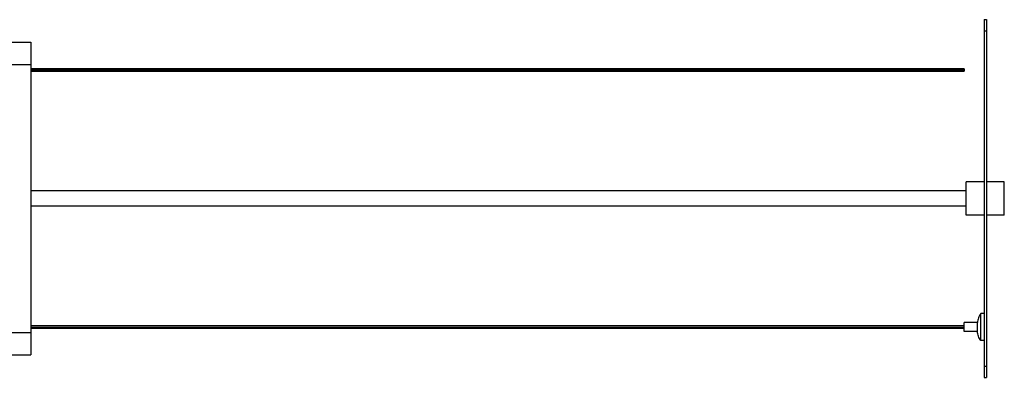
# Paper-space layout '_Izquierda' of a CAD drawing. Header units: millimetres. Extents: x -63 to 1129, y -234 to 266.
# Tile 4 of 4: x 689 to 1129, y -64 to 96. Entities that reach past the tile are written whole.
import ezdxf

# ---------------------------------------------------------------- set-up
doc = ezdxf.new("R2010")
doc.units = ezdxf.units.MM

psp = doc.layouts.new('_Izquierda')

# ---------------------------------------------------------------- linework, layer by layer
at = {"color": 7, "linetype": 'Continuous', "lineweight": 25}
for p, q in [((1120.25, 96), (1121.25, 96)), ((1120.25, 91), (1121.25, 91)), ((1120.25, 91), (1120.25, -59)), ((1121.25, 91), (1121.25, -59)), ((684.4, 86), (694.4, 86)), ((684.4, 76), (694.4, 76)), ((694.4, 76), (694.4, -44)), ((1111.25, 74), (694.4, 74)), ((694.4, 73.51), (1111.25, 73.51)), ((694.4, 73), (1111.25, 73)), ((1120.25, 23.5), (1112.25, 23.5)), ((1129.25, 23.5), (1121.25, 23.5)), ((1120.25, 8.5), (1112.25, 8.5)), ((1129.25, 8.5), (1121.25, 8.5)), ((1117.25, -39.5), (1111.25, -39.5)), ((1120.25, -35.5), (1118.75, -35.5)), ((1111.25, -41), (694.4, -41)), ((694.4, -41.51), (1111.25, -41.51)), ((694.4, -42), (1111.25, -42)), ((1117.25, -43.5), (1111.25, -43.5)), ((684.4, -44), (694.4, -44)), ((1120.25, -47.5), (1118.75, -47.5)), ((684.4, -54), (694.4, -54)), ((1120.25, -59), (1121.25, -59)), ((1120.25, -64), (1121.25, -64))]:
    psp.add_line(p, q, dxfattribs=at)
for points, knots in [([(1120.25, 96), (1120.25, 96), (1120.25, 95.89), (1120.25, 95.53), (1120.25, 95.37), (1120.25, 95), (1120.25, 94.78), (1120.25, 94.29), (1120.25, 94.02), (1120.25, 93.45), (1120.25, 93.15), (1120.25, 92.22), (1120.25, 91.59), (1120.25, 91)], [0, 0, 0, 0, 0.25, 0.25, 0.375, 0.375, 0.5, 0.5, 0.625, 0.625, 0.75, 0.75, 1, 1, 1, 1]), ([(1121.25, 96), (1121.25, 96), (1121.25, 95.89), (1121.25, 95.53), (1121.25, 95.37), (1121.25, 95), (1121.25, 94.78), (1121.25, 94.29), (1121.25, 94.02), (1121.25, 93.45), (1121.25, 93.15), (1121.25, 92.22), (1121.25, 91.59), (1121.25, 91)], [0, 0, 0, 0, 0.25, 0.25, 0.375, 0.375, 0.5, 0.5, 0.625, 0.625, 0.75, 0.75, 1, 1, 1, 1]), ([(694.4, 86), (694.4, 86), (694.4, 85.95), (694.4, 85.72), (694.4, 85.54), (694.4, 85.05), (694.4, 84.74), (694.4, 84), (694.4, 83.56), (694.4, 82.58), (694.4, 82.04), (694.4, 80.9), (694.4, 80.3), (694.4, 79.07), (694.4, 78.44), (694.4, 77.2), (694.4, 76.59), (694.4, 76)], [0, 0, 0, 0, 0.125, 0.125, 0.25, 0.25, 0.375, 0.375, 0.5, 0.5, 0.625, 0.625, 0.75, 0.75, 0.875, 0.875, 1, 1, 1, 1]), ([(1111.25, 74), (1111.25, 73.99), (1111.25, 73.98), (1111.25, 73.87), (1111.25, 73.71), (1111.25, 73.57), (1111.25, 73.51)], [0, 0, 0, 0, 0.2319166, 0.4946098, 0.7573031, 1, 1, 1, 1]), ([(1111.25, 73.51), (1111.25, 73.45), (1111.25, 73.39), (1111.25, 73.26), (1111.25, 73.2), (1111.25, 73.1), (1111.25, 73.06), (1111.25, 73.01), (1111.25, 73), (1111.25, 73)], [0, 0, 0, 0, 0.25, 0.25, 0.5, 0.5, 0.75, 0.75, 1, 1, 1, 1]), ([(1112.25, 8.5), (1112.25, 8.5), (1112.25, 8.54), (1112.25, 8.71), (1112.25, 8.84), (1112.25, 9.21), (1112.25, 9.44), (1112.25, 10), (1112.25, 10.33), (1112.25, 11.06), (1112.25, 11.47), (1112.25, 12.32), (1112.25, 12.78), (1112.25, 13.7), (1112.25, 14.17), (1112.25, 15.1), (1112.25, 15.56), (1112.25, 16.44), (1112.25, 16.9), (1112.25, 17.83), (1112.25, 18.3), (1112.25, 19.22), (1112.25, 19.68), (1112.25, 20.53), (1112.25, 20.94), (1112.25, 21.67), (1112.25, 22), (1112.25, 22.56), (1112.25, 22.79), (1112.25, 23.16), (1112.25, 23.29), (1112.25, 23.46), (1112.25, 23.5), (1112.25, 23.5)], [0, 0, 0, 0, 0.0625, 0.0625, 0.125, 0.125, 0.1875, 0.1875, 0.25, 0.25, 0.3125, 0.3125, 0.375, 0.375, 0.4375, 0.4375, 0.5, 0.5, 0.5625, 0.5625, 0.625, 0.625, 0.6875, 0.6875, 0.75, 0.75, 0.8125, 0.8125, 0.875, 0.875, 0.9375, 0.9375, 1, 1, 1, 1]), ([(1129.25, 8.5), (1129.25, 8.5), (1129.25, 8.54), (1129.25, 8.71), (1129.25, 8.84), (1129.25, 9.21), (1129.25, 9.44), (1129.25, 10), (1129.25, 10.33), (1129.25, 11.06), (1129.25, 11.47), (1129.25, 12.32), (1129.25, 12.78), (1129.25, 13.7), (1129.25, 14.17), (1129.25, 15.1), (1129.25, 15.56), (1129.25, 16.44), (1129.25, 16.9), (1129.25, 17.83), (1129.25, 18.3), (1129.25, 19.22), (1129.25, 19.68), (1129.25, 20.53), (1129.25, 20.94), (1129.25, 21.67), (1129.25, 22), (1129.25, 22.56), (1129.25, 22.79), (1129.25, 23.16), (1129.25, 23.29), (1129.25, 23.46), (1129.25, 23.5), (1129.25, 23.5)], [0, 0, 0, 0, 0.0625, 0.0625, 0.125, 0.125, 0.1875, 0.1875, 0.25, 0.25, 0.3125, 0.3125, 0.375, 0.375, 0.4375, 0.4375, 0.5, 0.5, 0.5625, 0.5625, 0.625, 0.625, 0.6875, 0.6875, 0.75, 0.75, 0.8125, 0.8125, 0.875, 0.875, 0.9375, 0.9375, 1, 1, 1, 1]), ([(1112.25, 19.5), (1055.45, 19.5), (936.18, 19.5), (810.05, 19.5), (733.84, 19.5), (713.82, 19.5), (700.67, 19.5), (694.4, 19.5)], [0, 0, 0, 0, 0.407803, 0.856292, 0.905627, 0.954962, 1, 1, 1, 1]), ([(1112.25, 12.5), (1055.45, 12.5), (936.18, 12.5), (810.05, 12.5), (733.84, 12.5), (713.82, 12.5), (700.67, 12.5), (694.4, 12.5)], [0, 0, 0, 0, 0.407803, 0.856292, 0.905627, 0.954962, 1, 1, 1, 1]), ([(1111.25, -40.78), (1111.25, -40.77), (1111.25, -40.5), (1111.25, -40.06), (1111.25, -39.58), (1111.25, -39.53), (1111.25, -39.5)], [0, 0, 0, 0, 0.004944, 0.345265, 0.685585, 1, 1, 1, 1]), ([(1118.75, -35.5), (1118.32, -36.06), (1117.96, -36.71), (1117.45, -38.07), (1117.29, -38.79), (1117.25, -39.5)], [0, 0, 0, 0, 0.5, 0.5, 1, 1, 1, 1]), ([(1117.25, -43.5), (1117.25, -43.5), (1117.25, -43.46), (1117.25, -43.26), (1117.25, -43.11), (1117.25, -42.72), (1117.25, -42.48), (1117.25, -41.99), (1117.25, -41.74), (1117.25, -41.26), (1117.25, -41.01), (1117.25, -40.52), (1117.25, -40.28), (1117.25, -39.89), (1117.25, -39.74), (1117.25, -39.54), (1117.25, -39.5), (1117.25, -39.5)], [0, 0, 0, 0, 0.125, 0.125, 0.25, 0.25, 0.375, 0.375, 0.5, 0.5, 0.625, 0.625, 0.75, 0.75, 0.875, 0.875, 1, 1, 1, 1]), ([(1118.75, -47.5), (1118.75, -47.5), (1118.75, -47.47), (1118.75, -47.33), (1118.75, -47.22), (1118.75, -46.93), (1118.75, -46.75), (1118.75, -46.3), (1118.75, -46.04), (1118.75, -45.45), (1118.75, -45.13), (1118.75, -44.44), (1118.75, -44.08), (1118.75, -43.34), (1118.75, -42.96), (1118.75, -42.22), (1118.75, -41.85), (1118.75, -41.15), (1118.75, -40.78), (1118.75, -40.04), (1118.75, -39.66), (1118.75, -38.92), (1118.75, -38.56), (1118.75, -37.87), (1118.75, -37.55), (1118.75, -36.96), (1118.75, -36.7), (1118.75, -36.25), (1118.75, -36.07), (1118.75, -35.78), (1118.75, -35.67), (1118.75, -35.53), (1118.75, -35.5), (1118.75, -35.5)], [0, 0, 0, 0, 0.0625, 0.0625, 0.125, 0.125, 0.1875, 0.1875, 0.25, 0.25, 0.3125, 0.3125, 0.375, 0.375, 0.4375, 0.4375, 0.5, 0.5, 0.5625, 0.5625, 0.625, 0.625, 0.6875, 0.6875, 0.75, 0.75, 0.8125, 0.8125, 0.875, 0.875, 0.9375, 0.9375, 1, 1, 1, 1]), ([(1111.25, -41.51), (1111.25, -41.45), (1111.25, -41.39), (1111.25, -41.26), (1111.25, -41.2), (1111.25, -41.1), (1111.25, -41.06), (1111.25, -41.01), (1111.25, -41), (1111.25, -41)], [0, 0, 0, 0, 0.25, 0.25, 0.5, 0.5, 0.75, 0.75, 1, 1, 1, 1]), ([(1111.25, -42), (1111.25, -41.99), (1111.25, -41.98), (1111.25, -41.87), (1111.25, -41.71), (1111.25, -41.57), (1111.25, -41.51)], [0, 0, 0, 0, 0.231917, 0.49461, 0.757303, 1, 1, 1, 1]), ([(1111.25, -43.5), (1111.25, -43.47), (1111.25, -43.42), (1111.25, -42.94), (1111.25, -42.5), (1111.25, -42.22), (1111.25, -42.22)], [0, 0, 0, 0, 0.313371, 0.652561, 0.99175, 1, 1, 1, 1]), ([(1118.75, -47.5), (1118.32, -46.94), (1117.96, -46.29), (1117.45, -44.93), (1117.29, -44.21), (1117.25, -43.5)], [0, 0, 0, 0, 0.5, 0.5, 1, 1, 1, 1]), ([(694.4, -44), (694.4, -44.16), (694.4, -44.33), (694.4, -44.57), (694.4, -44.65), (694.4, -44.78), (694.4, -44.82), (694.4, -44.89), (694.4, -45.23), (694.4, -45.57), (694.4, -46.48), (694.4, -47.09), (694.4, -48.31), (694.4, -48.9), (694.4, -50.04), (694.4, -50.57), (694.4, -51.54), (694.4, -51.98), (694.4, -52.73), (694.4, -53.04), (694.4, -53.53), (694.4, -53.71), (694.4, -53.95), (694.4, -54), (694.4, -54)], [0, 0, 0, 0, 0.03125, 0.03125, 0.046875, 0.046875, 0.054687, 0.054687, 0.0625, 0.125, 0.125, 0.25, 0.25, 0.375, 0.375, 0.5, 0.5, 0.625, 0.625, 0.75, 0.75, 0.875, 0.875, 1, 1, 1, 1]), ([(1120.25, -59), (1120.25, -59.59), (1120.25, -60.22), (1120.25, -61.15), (1120.25, -61.45), (1120.25, -62.02), (1120.25, -62.29), (1120.25, -62.78), (1120.25, -63), (1120.25, -63.37), (1120.25, -63.53), (1120.25, -63.89), (1120.25, -64), (1120.25, -64)], [0, 0, 0, 0, 0.25, 0.25, 0.375, 0.375, 0.5, 0.5, 0.625, 0.625, 0.75, 0.75, 1, 1, 1, 1]), ([(1121.25, -59), (1121.25, -59.59), (1121.25, -60.22), (1121.25, -61.15), (1121.25, -61.45), (1121.25, -62.02), (1121.25, -62.29), (1121.25, -62.78), (1121.25, -63), (1121.25, -63.37), (1121.25, -63.53), (1121.25, -63.89), (1121.25, -64), (1121.25, -64)], [0, 0, 0, 0, 0.25, 0.25, 0.375, 0.375, 0.5, 0.5, 0.625, 0.625, 0.75, 0.75, 1, 1, 1, 1])]:
    psp.add_open_spline(points, degree=3, knots=knots, dxfattribs=at)

doc.saveas('drawing.dxf')
